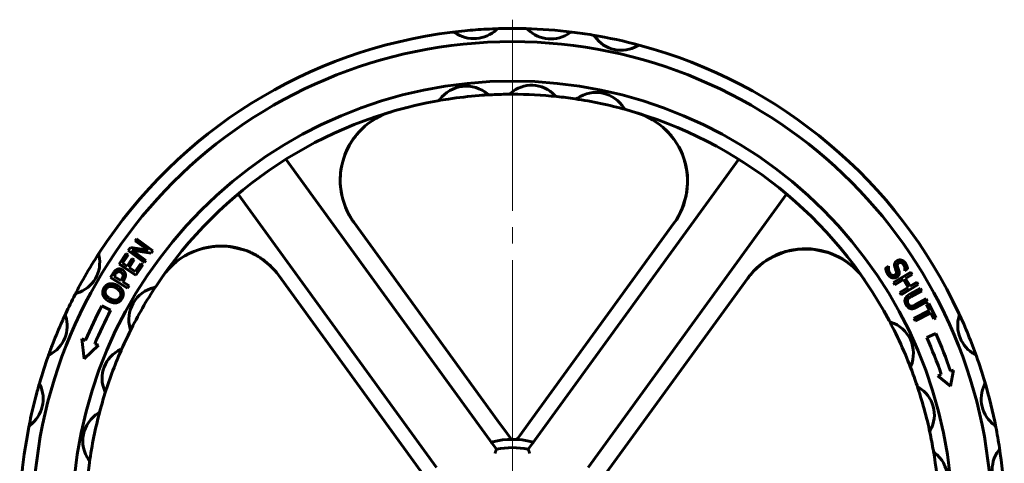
# Model space of a CAD drawing. Header units: millimetres. Extents: x -187 to 437, y 0 to 608.
# Tile 6 of 10: x 80 to 170, y 440 to 480. Entities that reach past the tile are written whole.
import ezdxf

# ---------------------------------------------------------------- set-up
doc = ezdxf.new("R2010")
doc.units = ezdxf.units.MM
doc.linetypes.add('K5LT_AXLED', pattern=[28.364895, 23.864895, -1.5, 1.5, -1.5])
doc.linetypes.add('K5LT_BASIC', pattern=[0])
doc.layers.add('Системный слой (1)', color=7, linetype='Continuous', true_color=0x6c6c6c)

# ---------------------------------------------------------------- blocks, each defined once
blk = doc.blocks.new('U2')
at = {"layer": 'Системный слой (1)', "color": 143, "linetype": 'K5LT_BASIC', "lineweight": 60, "true_color": 0x33acca}
for p, q in [((110.411, 469.05), (110.06, 468.482)), ((110.662, 469.389), (110.411, 469.05)), ((109.773, 467.882), (109.677, 467.657)), ((110.06, 468.482), (109.773, 467.882)), ((109.249, 465.333), (109.248, 465.308)), ((109.248, 465.308), (109.249, 465.257)), ((109.25, 465.462), (109.249, 465.431)), ((109.249, 465.431), (109.249, 465.415)), ((109.249, 465.415), (109.249, 465.407)), ((109.249, 465.407), (109.249, 465.397)), ((109.249, 465.397), (109.249, 465.383)), ((109.249, 465.383), (109.249, 465.372)), ((109.249, 465.372), (109.249, 465.356)), ((109.249, 465.356), (109.249, 465.355)), ((109.249, 465.355), (109.249, 465.352)), ((109.249, 465.352), (109.249, 465.345)), ((109.249, 465.345), (109.249, 465.333)), ((109.249, 465.257), (109.251, 465.163)), ((109.251, 465.163), (109.256, 465.046)), ((109.256, 465.046), (109.274, 464.767)), ((109.274, 464.767), (109.333, 464.289)), ((109.333, 464.289), (109.363, 464.113)), ((109.363, 464.113), (109.369, 464.082)), ((109.369, 464.082), (109.379, 464.036)), ((109.379, 464.036), (109.381, 464.026))]:
    blk.add_line(p, q, dxfattribs=at)
blk = doc.blocks.new('U4')
at = {"layer": 'Системный слой (1)', "color": 143, "linetype": 'K5LT_BASIC', "lineweight": 60, "true_color": 0x33acca}
for p, q in [((149.14, 458.54), (149.599, 458.718)), ((149.599, 458.718), (150.07, 458.864)), ((150.07, 458.864), (150.552, 458.973)), ((151.956, 459.082), (152.428, 459.05)), ((152.428, 459.05), (153.179, 458.927)), ((153.179, 458.927), (153.912, 458.715)), ((153.912, 458.715), (154.183, 458.614)), ((155.26, 458.06), (155.41, 457.962)), ((155.41, 457.962), (155.557, 457.86)), ((155.557, 457.86), (155.701, 457.753))]:
    blk.add_line(p, q, dxfattribs=at)
blk = doc.blocks.new('U5')
at = {"layer": 'Системный слой (1)', "color": 143, "linetype": 'K5LT_BASIC', "lineweight": 60, "true_color": 0x33acca}
for p, q in [((139.061, 469.869), (139.213, 469.713)), ((139.213, 469.713), (139.359, 469.552)), ((139.359, 469.552), (139.5, 469.386)), ((140.736, 467.009), (140.78, 466.847)), ((140.78, 466.847), (140.887, 466.345)), ((140.887, 466.345), (140.953, 465.836)), ((140.953, 465.836), (140.975, 465.491)), ((139.822, 461.538), (139.807, 461.517))]:
    blk.add_line(p, q, dxfattribs=at)
blk = doc.blocks.new('U6')
at = {"layer": 'Системный слой (1)', "color": 143, "linetype": 'K5LT_BASIC', "lineweight": 60, "true_color": 0x33acca}
for p, q in [((139.108, 469.819), (138.761, 470.15)), ((139.428, 469.464), (139.108, 469.819)), ((139.727, 469.091), (139.428, 469.464)), ((140.769, 466.891), (140.712, 467.094)), ((140.933, 466.015), (140.769, 466.891)), ((140.967, 465.572), (140.933, 466.015)), ((140.838, 463.902), (140.976, 465.046)), ((140.972, 465.35), (140.967, 465.572)), ((140.975, 465.239), (140.972, 465.35)), ((140.977, 465.183), (140.975, 465.239)), ((140.976, 465.046), (140.977, 465.058)), ((140.977, 465.155), (140.977, 465.183)), ((140.978, 465.126), (140.977, 465.155)), ((140.977, 465.075), (140.978, 465.079)), ((140.977, 465.068), (140.977, 465.075)), ((140.977, 465.065), (140.977, 465.068)), ((140.977, 465.058), (140.977, 465.065)), ((140.978, 465.107), (140.978, 465.126)), ((140.978, 465.094), (140.978, 465.107)), ((140.978, 465.085), (140.978, 465.094)), ((140.978, 465.079), (140.978, 465.085)), ((140.382, 462.524), (140.838, 463.902)), ((139.964, 461.753), (140.382, 462.524))]:
    blk.add_line(p, q, dxfattribs=at)
blk = doc.blocks.new('U9')
at = {"layer": 'Системный слой (1)', "color": 143, "linetype": 'K5LT_BASIC', "lineweight": 60, "true_color": 0x33acca}
for p, q in [((96.388, 459.025), (96.387, 459.025)), ((96.392, 459.026), (96.388, 459.025)), ((96.394, 459.027), (96.392, 459.026)), ((96.396, 459.028), (96.394, 459.027)), ((96.397, 459.028), (96.396, 459.028)), ((96.398, 459.028), (96.397, 459.028)), ((96.399, 459.029), (96.398, 459.028)), ((96.398, 459.028), (96.398, 459.028)), ((96.4, 459.029), (96.399, 459.029)), ((96.399, 459.029), (96.399, 459.029)), ((96.402, 459.029), (96.4, 459.029)), ((96.405, 459.03), (96.402, 459.029)), ((96.714, 459.12), (96.405, 459.03)), ((97.483, 459.272), (96.714, 459.12)), ((97.873, 459.313), (97.483, 459.272)), ((98.068, 459.325), (97.873, 459.313)), ((98.166, 459.328), (98.068, 459.325)), ((98.214, 459.329), (98.166, 459.328)), ((98.239, 459.33), (98.214, 459.329)), ((98.251, 459.33), (98.239, 459.33)), ((98.257, 459.33), (98.251, 459.33)), ((98.26, 459.33), (98.257, 459.33)), ((98.267, 459.33), (98.26, 459.33)), ((98.279, 459.331), (98.267, 459.33)), ((98.304, 459.331), (98.279, 459.331)), ((99.091, 459.289), (98.304, 459.331)), ((100.415, 459), (99.091, 459.289)), ((101.344, 458.61), (101.341, 458.611)), ((101.347, 458.608), (101.344, 458.61)), ((101.349, 458.607), (101.347, 458.608)), ((101.35, 458.606), (101.349, 458.607)), ((101.351, 458.606), (101.35, 458.606)), ((101.352, 458.606), (101.351, 458.606)), ((101.352, 458.605), (101.352, 458.606)), ((101.353, 458.605), (101.352, 458.605)), ((101.352, 458.605), (101.352, 458.605)), ((101.354, 458.604), (101.353, 458.605)), ((101.353, 458.605), (101.353, 458.605)), ((101.357, 458.603), (101.354, 458.604)), ((101.358, 458.602), (101.357, 458.603)), ((101.364, 458.599), (101.358, 458.602)), ((101.372, 458.595), (101.364, 458.599)), ((101.377, 458.593), (101.372, 458.595)), ((101.387, 458.587), (101.377, 458.593)), ((101.392, 458.585), (101.387, 458.587)), ((101.401, 458.581), (101.392, 458.585)), ((101.418, 458.572), (101.401, 458.581)), ((101.453, 458.552), (101.418, 458.572)), ((102.1, 458.153), (101.453, 458.552)), ((102.787, 457.6), (102.1, 458.153)), ((103.39, 456.964), (102.787, 457.6))]:
    blk.add_line(p, q, dxfattribs=at)
blk = doc.blocks.new('U10')
at = {"layer": 'Системный слой (1)', "color": 143, "linetype": 'K5LT_BASIC', "lineweight": 60, "true_color": 0x33acca}
for p, q in [((110.003, 468.379), (110.14, 468.626)), ((110.14, 468.626), (110.289, 468.868)), ((110.289, 468.868), (110.447, 469.103)), ((109.261, 465.709), (109.285, 466.005)), ((109.285, 466.005), (109.373, 466.592)), ((109.373, 466.592), (109.4, 466.722)), ((109.249, 465.423), (109.25, 465.455)), ((109.249, 465.358), (109.249, 465.423)), ((109.255, 465.05), (109.249, 465.358)), ((109.25, 465.455), (109.251, 465.495)), ((109.251, 465.495), (109.253, 465.561)), ((109.253, 465.561), (109.261, 465.709)), ((109.281, 464.681), (109.255, 465.05))]:
    blk.add_line(p, q, dxfattribs=at)
blk = doc.blocks.new('U20')
at = {"layer": 'Системный слой (1)', "color": 143, "linetype": 'K5LT_BASIC', "lineweight": 60, "true_color": 0x33acca}
for p, q in [((149.932, 458.826), (148.76, 458.358)), ((151.167, 459.058), (149.932, 458.826)), ((152.414, 459.049), (151.167, 459.058)), ((153.919, 458.713), (152.414, 459.049)), ((147.887, 457.816), (146.996, 457.028)), ((148.76, 458.358), (147.887, 457.816)), ((154.211, 458.603), (154.018, 458.678)), ((154.928, 458.258), (154.211, 458.603)), ((155.495, 457.902), (154.928, 458.258)), ((156.057, 457.459), (155.495, 457.902))]:
    blk.add_line(p, q, dxfattribs=at)
blk = doc.blocks.new('U39')
at = {"layer": 'Системный слой (1)', "color": 143, "linetype": 'K5LT_BASIC', "lineweight": 60, "true_color": 0x33acca}
for start, end in [(79.60734, 145.02012), (36, 79.60734)]:
    blk.add_arc((98.362, 452.806), 6.525, start, end, dxfattribs=at)
blk = doc.blocks.new('U44')
at = {"layer": 'Системный слой (1)', "color": 30, "linetype": 'K5LT_AXLED', "lineweight": 18, "true_color": 0xff8000}
blk.add_line((124.971, 434.189), (124.971, 479.989), dxfattribs=at)

msp = doc.modelspace()

# ---------------------------------------------------------------- linework, layer by layer
at = {"layer": 'Системный слой (1)', "color": 143, "linetype": 'K5LT_BASIC', "lineweight": 60, "true_color": 0x33acca}
for p, q in [((122.9103, 473.1341), (122.9196, 473.1346)), ((118.1566, 472.5886), (118.1766, 472.5922)), ((122.4197, 442.2931), (104.2863, 467.2515)), ((145.6549, 467.2515), (127.5215, 442.2931)), ((99.9177, 464.0775), (118.051, 439.119)), ((131.8902, 439.119), (150.0236, 464.0775)), ((123.6265, 443.4246), (110.4949, 461.4987)), ((139.7333, 461.4126), (126.5436, 443.2584)), ((90.52, 459.7941), (90.6535, 459.9775)), ((91.6914, 458.9414), (90.52, 459.7941)), ((90.6535, 459.9775), (92.1331, 458.9006)), ((89.8829, 458.9188), (90.0863, 459.1982)), ((91.3625, 457.8419), (89.8829, 458.9188)), ((90.0863, 459.1982), (91.6914, 458.9414)), ((91.9725, 458.68), (90.2203, 458.9539)), ((90.2203, 458.9539), (91.496, 458.0253)), ((92.1331, 458.9006), (91.9725, 458.68)), ((99.5393, 459.2247), (99.5407, 459.2245)), ((89.0525, 457.6931), (89.691, 458.6434)), ((89.8707, 458.5227), (89.3678, 457.7742)), ((89.691, 458.6434), (89.8707, 458.5227)), ((89.7839, 457.4947), (90.2528, 458.1927)), ((90.4325, 458.0719), (89.9636, 457.374)), ((90.2528, 458.1927), (90.4325, 458.0719)), ((91.496, 458.0253), (91.3625, 457.8419)), ((90.5715, 456.6726), (89.0525, 457.6931)), ((89.3678, 457.7742), (89.7839, 457.4947)), ((89.9636, 457.374), (90.5274, 456.9952)), ((90.5274, 456.9952), (91.0302, 457.7436)), ((91.21, 457.6229), (90.5715, 456.6726)), ((91.0302, 457.7436), (91.21, 457.6229)), ((159.0711, 457.321), (159.3265, 457.4888)), ((159.3265, 457.4888), (159.3362, 457.4739)), ((159.7952, 456.0118), (161.3614, 456.9583)), ((160.0379, 457.0407), (159.9257, 457.3627)), ((160.8382, 457.0785), (160.8284, 457.0934)), ((161.0811, 457.2382), (160.8382, 457.0785)), ((161.3614, 456.9583), (161.4871, 456.7502)), ((88.2791, 456.4662), (88.5223, 456.8563)), ((89.832, 455.498), (88.2791, 456.4662)), ((88.6932, 456.7323), (88.5864, 456.5612)), ((88.5864, 456.5612), (89.2056, 456.1752)), ((89.2056, 456.1752), (89.2935, 456.3161)), ((89.4908, 456.2402), (89.3818, 456.0653)), ((89.3818, 456.0653), (89.9606, 455.7044)), ((103.641, 456.6414), (116.8307, 438.4872)), ((133.3393, 438.321), (146.4709, 456.3951)), ((159.921, 455.8036), (159.7952, 456.0118)), ((160.6876, 456.2669), (159.921, 455.8036)), ((161.1232, 455.546), (160.6876, 456.2669)), ((161.4871, 456.7502), (160.8729, 456.3789)), ((160.8729, 456.3789), (161.3086, 455.658)), ((161.3086, 455.658), (161.9228, 456.0293)), ((161.9228, 456.0293), (162.0486, 455.8211)), ((89.9606, 455.7044), (89.832, 455.498)), ((160.3567, 455.0827), (161.1232, 455.546)), ((162.0486, 455.8211), (160.4825, 454.8746)), ((161.2594, 454.9044), (162.26, 455.4547)), ((162.3772, 455.2416), (161.3767, 454.6913)), ((162.26, 455.4547), (162.3772, 455.2416)), ((160.4825, 454.8746), (160.3567, 455.0827)), ((161.7753, 453.9542), (162.781, 454.5074)), ((162.8982, 454.2943), (161.8977, 453.744)), ((162.781, 454.5074), (162.8982, 454.2943)), ((87.481, 453.8845), (88.2777, 453.4659)), ((161.6465, 452.7212), (163.0887, 453.4445)), ((162.8135, 453.9933), (163.007, 454.0904)), ((163.0887, 453.4445), (162.8135, 453.9933)), ((163.007, 454.0904), (163.6665, 452.7754)), ((159.3856, 452.5355), (159.3877, 452.5316)), ((161.7555, 452.5038), (161.6465, 452.7212)), ((163.1977, 453.2271), (161.7555, 452.5038)), ((163.473, 452.6783), (163.1977, 453.2271)), ((163.6665, 452.7754), (163.473, 452.6783)), ((85.8476, 449.0424), (85.6541, 450.8534)), ((85.6541, 450.8534), (85.9855, 450.7275)), ((162.834, 450.9734), (163.6568, 451.3381)), ((87.1583, 450.282), (85.8476, 449.0424)), ((86.8272, 450.4078), (87.1583, 450.282)), ((161.375, 448.1787), (161.3767, 448.1741)), ((165.0013, 447.9098), (165.262, 448.0071)), ((165.262, 448.0071), (165.0088, 446.5352)), ((163.8533, 447.4814), (164.1578, 447.595)), ((165.0088, 446.5352), (163.8533, 447.4814)), ((161.941, 446.6058), (161.9473, 446.5872)), ((124.489, 442.2374), (123.6265, 443.4246)), ((126.5436, 443.2584), (125.681, 442.0712)), ((123.1611, 441.2726), (122.4197, 442.2931)), ((124.8881, 441.6881), (124.489, 442.2374)), ((125.502, 441.8248), (125.4893, 441.8073)), ((125.681, 442.0712), (125.502, 441.8248)), ((127.5215, 442.2931), (126.7801, 441.2726)), ((163.1148, 442.3139), (163.1169, 442.3038)), ((123.5186, 440.7805), (123.1611, 441.2726)), ((126.7801, 441.2726), (126.4226, 440.7805)), ((163.4297, 440.6615), (163.4296, 440.6622)), ((163.4303, 440.6584), (163.43, 440.6595)), ((163.4302, 440.6587), (163.4303, 440.6584))]:
    msp.add_line(p, q, dxfattribs=at)
for centre, radius, start, end in [((124.9706, 434.1885), 45, 96.973948, 146.96572), ((124.9706, 434.1885), 45, 95.540234, 96.973948), ((119.5432, 478.5578), 0.3, 55.29926, 96.973948), ((119.5432, 478.5578), 0.3, 55.29926, 96.973948), ((121.4476, 481.3081), 3.0452, 235.29926, 313.252469), ((124.9706, 434.1885), 45, 93.011495, 95.540234), ((124.9706, 434.1885), 45, 91.577781, 93.011495), ((123.7399, 478.8716), 0.3, 91.577781, 133.252469), ((124.9706, 434.1885), 45, 90, 91.577781), ((124.9706, 434.1885), 45, 88.445001, 90), ((124.9706, 434.1885), 45, 83.031526, 88.445001), ((126.1836, 478.8721), 0.3, 45.459841, 88.445001), ((126.1836, 478.8721), 0.3, 45.459841, 88.445001), ((128.4738, 481.1993), 2.9651, 225.459841, 306.016687), ((130.3938, 478.5583), 0.3, 83.031526, 126.016687), ((124.9706, 434.1885), 45, 80.609597, 83.031526), ((132.2639, 478.2895), 0.3, 34.43548, 80.609597), ((124.9706, 434.1885), 45, 74.96572, 80.609597), ((124.9706, 434.1885), 43.8, 90, 180), ((124.9706, 434.1885), 43.8, 180, 90), ((134.9079, 480.1023), 2.9057, 214.43548, 301.139838), ((136.5657, 477.3585), 0.3, 74.96572, 121.139838), ((124.9706, 434.1885), 45, 24.973948, 74.96572), ((124.9706, 434.1885), 40.2, 90, 180), ((124.9706, 434.1885), 40.2, 180, 90), ((126.7198, 471.1138), 2.8936, 42.56209, 132.013823), ((120.7611, 470.9148), 3.0075, 49.616829, 143.460368), ((124.9706, 434.1885), 39, 93.014304, 94.474086), ((122.904, 473.4342), 0.3, 229.616829, 273.014304), ((122.904, 473.4342), 0.3, 229.616829, 273.014304), ((124.9706, 434.1885), 39, 90.566225, 93.014304), ((124.5822, 473.4866), 0.3, 270.566225, 312.013823), ((124.9706, 434.1885), 39, 90, 90.566225), ((124.9706, 434.1885), 39, 84.009707, 90), ((132.6177, 470.3556), 2.993, 31.406123, 124.716479), ((124.9706, 434.1885), 39, 100.062892, 146.567757), ((118.1038, 472.884), 0.3, 280.062892, 323.460368), ((124.9706, 434.1885), 39, 98.603111, 100.062163), ((124.9706, 434.1885), 39, 94.474086, 98.603111), ((129.072, 473.2739), 0.3, 222.56209, 264.009688), ((129.072, 473.2739), 0.3, 222.56209, 264.009688), ((124.9706, 434.1885), 39, 81.554844, 84.009688), ((130.7423, 473.0624), 0.3, 261.554844, 304.716479), ((124.9706, 434.1885), 39, 74.567778, 81.554844), ((115.7737, 465.334), 6.525, 106.451306, 216), ((135.4283, 472.0716), 0.3, 211.406123, 254.567757), ((135.4283, 472.0716), 0.3, 211.406123, 254.567757), ((124.9706, 434.1885), 39, 28.062892, 74.567757), ((134.4545, 465.2479), 6.525, 324, 73.020123), ((124.9706, 434.1885), 45, 146.96572, 148.203144), ((87.4966, 458.5563), 0.3, 146.96572, 193.139838), ((151.7497, 452.5598), 6.525, 34.451306, 144), ((84.3748, 457.8276), 2.9057, 286.43548, 13.139838), ((124.9706, 434.1885), 45, 148.203144, 151.372174), ((124.9706, 434.1885), 45, 151.372174, 152.609597), ((92.9368, 452.6376), 2.993, 103.406123, 196.716479), ((124.9706, 434.1885), 39, 146.567757, 153.554844), ((92.1733, 455.8409), 0.3, 283.406123, 326.567757), ((124.9706, 434.1885), 45, 152.609597, 155.031526), ((85.2818, 454.7528), 0.3, 106.43548, 152.609597), ((85.2818, 454.7528), 0.3, 106.43548, 152.609597), ((124.9706, 434.1885), 42.3486, 152.283886, 156.987928), ((124.9706, 434.1885), 41.4486, 152.283886, 156.963913), ((81.3433, 452.0474), 2.9651, 297.459841, 18.016687), ((124.9706, 434.1885), 45, 155.031526, 156.403372), ((84.4483, 453.0573), 0.3, 155.031526, 198.016687), ((159.6502, 452.6768), 0.3, 208.062892, 251.460368), ((124.9706, 434.1885), 39, 26.603111, 28.062892), ((159.6502, 452.6768), 0.3, 208.062892, 251.460368), ((168.6953, 452.0998), 3.0452, 163.29926, 241.252469), ((165.4912, 453.0611), 0.3, 343.29926, 24.973948), ((124.9706, 434.1885), 45, 19.577781, 24.973948), ((124.9706, 434.1885), 45, 156.403372, 159.073155), ((124.9706, 434.1885), 39, 153.554844, 156.009688), ((89.7829, 451.6904), 0.3, 333.554844, 16.716479), ((158.5985, 449.541), 3.0075, 337.616829, 71.460368), ((124.9706, 434.1885), 39, 22.474086, 26.603111), ((86.4062, 450.5677), 0.45, 156.987928, 159.198802), ((124.9706, 434.1885), 41.417, 18.886575, 23.907769), ((124.9706, 434.1885), 42.317, 18.92011, 23.907769), ((124.9706, 434.1885), 45, 159.073155, 160.445001), ((90.3931, 447.2626), 2.8936, 114.56209, 204.013823), ((124.9706, 434.1885), 39, 156.009688, 162.566225), ((89.0656, 450.1672), 0.3, 294.56209, 336.009688), ((124.9706, 434.1885), 45, 160.445001, 163.577781), ((82.8489, 449.1501), 0.3, 117.459841, 160.445001), ((124.9706, 434.1885), 39, 21.014304, 22.474086), ((167.0864, 449.1669), 0.3, 19.577781, 61.252469), ((124.9706, 434.1885), 45, 16.445001, 19.577781), ((161.6568, 448.2815), 0.3, 157.616829, 201.014304), ((124.9706, 434.1885), 39, 18.566225, 21.014304), ((79.0686, 445.3987), 3.0452, 307.29926, 25.252469), ((124.9706, 434.1885), 45, 163.577781, 165.011495), ((82.0942, 446.8258), 0.3, 163.577781, 205.252469), ((124.9706, 434.1885), 39, 16.990333, 18.566225), ((162.2253, 446.7017), 0.3, 198.566225, 240.013823), ((160.6292, 443.9355), 2.8936, 330.56209, 60.013823), ((170.7631, 445.3839), 2.9651, 153.459841, 234.016687), ((167.842, 446.8429), 0.3, 333.459841, 16.445001), ((124.9706, 434.1885), 45, 11.031526, 16.445001), ((124.9706, 434.1885), 45, 165.011495, 167.540234), ((124.9706, 434.1885), 39, 162.566225, 165.014304), ((87.4759, 445.9629), 0.3, 342.566225, 24.013823), ((124.9706, 434.1885), 39, 13.58558, 16.990333), ((124.9706, 434.1885), 45, 167.540234, 168.973948), ((88.7411, 441.5341), 3.0075, 121.616829, 215.460368), ((124.9706, 434.1885), 39, 165.014304, 172.062892), ((87.0072, 444.3506), 0.3, 301.616829, 345.014304), ((124.9706, 434.1885), 45, 168.973948, 218.96572), ((81.0958, 442.7376), 0.3, 127.29926, 168.973948), ((124.9706, 434.1885), 39, 12.009688, 13.58558), ((163.4104, 442.366), 0.3, 150.56209, 192.009688), ((168.8447, 442.7418), 0.3, 11.031526, 54.016687), ((124.9706, 434.1885), 45, 8.609597, 11.031526), ((124.9706, 434.1885), 7.5, 76.193038, 103.806962), ((125.2466, 441.9836), 0.3, 267.972581, 324), ((124.9706, 434.1885), 39, 9.554844, 12.009688), ((124.9706, 434.1885), 6.75, 77.578178, 102.421822), ((169.1669, 440.8802), 0.3, 322.43548, 8.609597), ((124.9706, 434.1885), 45, 2.96572, 8.609597), ((163.7254, 440.712), 0.3, 189.554844, 232.716479), ((124.9706, 434.1885), 39, 2.938801, 9.553857), ((161.7307, 438.0919), 2.993, 317.174972, 52.716479), ((171.708, 438.9258), 2.9057, 142.43548, 229.139838), ((124.9706, 434.1885), 39, 172.062892, 218.567757), ((86.0471, 439.6153), 0.3, 352.062892, 35.460368)]:
    msp.add_arc(centre, radius, start, end, dxfattribs=at)
for points, knots in [([(110.4949, 461.4987), (110.4233, 461.5972), (110.3545, 461.6978), (110.2228, 461.9027), (110.1598, 462.0071), (110.0398, 462.2191), (109.9828, 462.3268), (109.9272, 462.4392), (109.9256, 462.4424), (109.912, 462.4702), (109.9001, 462.4948), (109.8808, 462.5352), (109.8733, 462.551), (109.8613, 462.5768), (109.8566, 462.5869), (109.8496, 462.602), (109.8474, 462.6069), (109.8451, 462.6118)], [0, 0, 0, 0, 5.4780613, 5.4780613, 10.9561226, 10.9561226, 16.4341839, 16.4341839, 16.5944553, 16.5944553, 17.8235121, 17.8235121, 18.6072298, 18.6072298, 19.1069735, 19.1069735, 19.3515561, 19.3515561, 19.3515561, 19.3515561]), ([(97.2798, 459.2395), (97.4974, 459.2761), (97.7165, 459.3018), (98.0587, 459.3246), (98.1817, 459.3304), (98.4656, 459.3309), (98.6271, 459.328), (98.821, 459.3156), (98.8542, 459.3132), (98.9872, 459.3026), (99.0867, 459.2924), (99.2266, 459.2746), (99.2673, 459.269), (99.3246, 459.2606), (99.3413, 459.2581), (99.3648, 459.2544), (99.3716, 459.2534), (99.3813, 459.2518), (99.3841, 459.2514), (99.3881, 459.2507), (99.3892, 459.2506), (99.3916, 459.2502), (99.3927, 459.25), (99.3947, 459.2497), (99.3956, 459.2495), (99.398, 459.2492), (99.3995, 459.2489), (99.4041, 459.2482), (99.4072, 459.2477), (99.4162, 459.2462), (99.4222, 459.2452), (99.4403, 459.2422), (99.4523, 459.2402), (99.4883, 459.234), (99.5122, 459.2297), (99.5372, 459.2251), (99.5383, 459.2249), (99.5393, 459.2247)], [23.5697752, 23.5697752, 23.5697752, 23.5697752, 26.5940052, 26.5940052, 28.2848455, 28.2848455, 30.5080262, 30.5080262, 30.9677307, 30.9677307, 32.3497538, 32.3497538, 32.9177579, 32.9177579, 33.1512045, 33.1512045, 33.2471499, 33.2471499, 33.2865829, 33.2865829, 33.3027896, 33.3027896, 33.3189964, 33.3189964, 33.3309522, 33.3309522, 33.3527383, 33.3527383, 33.3952479, 33.3952479, 33.4797356, 33.4797356, 33.6484454, 33.6484454, 33.9853336, 33.9853336, 34, 34, 34, 34]), ([(100.9429, 458.7982), (100.9525, 458.794), (100.9621, 458.7898), (100.9833, 458.7806), (100.9949, 458.7755), (101.0112, 458.7683), (101.016, 458.7662), (101.0227, 458.7632), (101.0247, 458.7623), (101.0275, 458.761), (101.0283, 458.7607), (101.0299, 458.76), (101.0307, 458.7596), (101.032, 458.759), (101.0325, 458.7588), (101.034, 458.7581), (101.0349, 458.7577), (101.0375, 458.7565), (101.0392, 458.7558), (101.0443, 458.7535), (101.0477, 458.7519), (101.0579, 458.7473), (101.0647, 458.7442), (101.0851, 458.735), (101.0986, 458.7287), (101.139, 458.71), (101.1658, 458.6973), (101.2459, 458.6588), (101.2989, 458.6324), (101.3857, 458.5878), (101.42, 458.5702), (101.5233, 458.5135), (101.593, 458.4753), (101.6962, 458.415), (101.7311, 458.3951), (101.875, 458.3033), (101.9859, 458.2343), (102.1848, 458.0961), (102.2748, 458.03), (102.3631, 457.9616)], [10.2891119, 10.2891119, 10.2891119, 10.2891119, 10.6447949, 10.6447949, 11.0731988, 11.0731988, 11.2498242, 11.2498242, 11.3226447, 11.3226447, 11.3526676, 11.3526676, 11.3826905, 11.3826905, 11.4020387, 11.4020387, 11.4353975, 11.4353975, 11.4994465, 11.4994465, 11.6262101, 11.6262101, 11.8790701, 11.8790701, 12.3834557, 12.3834557, 13.3895583, 13.3895583, 15.396426, 15.396426, 16.7029838, 16.7029838, 19.3994866, 19.3994866, 20.762646, 20.762646, 25.1994866, 25.1994866, 29, 29, 29, 29]), ([(146.4709, 456.3951), (146.5479, 456.5011), (146.6282, 456.6047), (146.795, 456.807), (146.8815, 456.9055), (147.0602, 457.0973), (147.1525, 457.1906), (147.2508, 457.2841), (147.2541, 457.2873), (147.2764, 457.3084), (147.2954, 457.3262), (147.3209, 457.3497), (147.3272, 457.3555), (147.3355, 457.3632), (147.3376, 457.3651), (147.3403, 457.3676), (147.341, 457.3682), (147.3423, 457.3695), (147.343, 457.3701), (147.3443, 457.3712), (147.3448, 457.3717), (147.3464, 457.3732), (147.3475, 457.3741), (147.3499, 457.3764), (147.3513, 457.3777), (147.3528, 457.379)], [0, 0, 0, 0, 5.6, 5.6, 11.2, 11.2, 16.8, 16.8, 16.9957149, 16.9957149, 18.1101556, 18.1101556, 18.4750733, 18.4750733, 18.5945636, 18.5945636, 18.6336901, 18.6336901, 18.6728166, 18.6728166, 18.7049872, 18.7049872, 18.7658506, 18.7658506, 18.847554, 18.847554, 18.847554, 18.847554]), ([(123.1807, 441.4718), (123.1544, 441.4653), (123.1324, 441.4583), (123.1029, 441.4421), (123.0935, 441.4336), (123.0841, 441.4132), (123.084, 441.402), (123.0915, 441.3748), (123.1, 441.3591), (123.1153, 441.3359), (123.1199, 441.3294), (123.1247, 441.3227)], [0.00042724, 0.00042724, 0.00042724, 0.00042724, 0.03252885, 0.03252885, 0.05844422, 0.05844422, 0.08305158, 0.08305158, 0.11094162, 0.11094162, 0.12154514, 0.12154514, 0.12154514, 0.12154514]), ([(123.3933, 440.4427), (123.3935, 440.4432), (123.3936, 440.4437), (123.4045, 440.4737), (123.4153, 440.5032), (123.4362, 440.5601), (123.4463, 440.5875), (123.4692, 440.6491), (123.4814, 440.6818), (123.5002, 440.7318), (123.5072, 440.7504), (123.5163, 440.7744), (123.5186, 440.7805), (123.5186, 440.7805)], [-0.00053974, -0.00053974, -0.00053974, -0.00053974, 0, 0, 0.0314048, 0.0314048, 0.06211351, 0.06211351, 0.10447717, 0.10447717, 0.14037713, 0.14037713, 0.17355906, 0.17355906, 0.17355906, 0.17355906]), ([(126.4226, 440.7805), (126.4226, 440.7805), (126.4249, 440.7744), (126.434, 440.7504), (126.441, 440.7318), (126.4598, 440.6818), (126.4721, 440.6491), (126.495, 440.5875), (126.5051, 440.5601), (126.5259, 440.5032), (126.5367, 440.4737), (126.5476, 440.4437), (126.5478, 440.4432), (126.548, 440.4427)], [0, 0, 0, 0, 0.0329948, 0.0329948, 0.06869231, 0.06869231, 0.11081706, 0.11081706, 0.1413526, 0.1413526, 0.1725803, 0.1725803, 0.173117, 0.173117, 0.173117, 0.173117]), ([(126.8165, 441.3227), (126.8216, 441.3297), (126.8264, 441.3365), (126.8427, 441.3614), (126.8516, 441.3785), (126.8575, 441.4064), (126.8563, 441.4174), (126.845, 441.4363), (126.8356, 441.4439), (126.807, 441.4589), (126.7857, 441.4656), (126.7605, 441.4718)], [0.26120985, 0.26120985, 0.26120985, 0.26120985, 0.27213363, 0.27213363, 0.30273674, 0.30273674, 0.32763859, 0.32763859, 0.35165235, 0.35165235, 0.3825611, 0.3825611, 0.3825611, 0.3825611]), ([(163.4297, 440.6615), (163.4297, 440.6612), (163.4298, 440.661), (163.454, 440.519), (163.5026, 440.3772), (163.5771, 440.2685)], [-0.00039593, -0.00039593, -0.00039593, -0.00039593, 0, 0, 0.20279718, 0.20279718, 0.20279718, 0.20279718]), ([(163.4809, 440.5378), (163.4809, 440.5379), (163.4809, 440.5379), (163.4806, 440.5383), (163.4802, 440.5388), (163.4785, 440.5413), (163.4771, 440.5433), (163.4748, 440.5468), (163.4739, 440.5482), (163.4723, 440.5507), (163.4716, 440.5517), (163.4704, 440.5537), (163.4699, 440.5545), (163.4689, 440.5561), (163.4685, 440.5568), (163.4678, 440.5579), (163.4675, 440.5584), (163.4669, 440.5594), (163.4666, 440.5599), (163.4662, 440.5607), (163.466, 440.561), (163.4656, 440.5617), (163.4653, 440.5622), (163.4647, 440.5634), (163.4642, 440.5641), (163.463, 440.5663), (163.4622, 440.5678), (163.4612, 440.5697), (163.4609, 440.5701), (163.4597, 440.5724), (163.4587, 440.5743), (163.4565, 440.5787), (163.4553, 440.5812), (163.4528, 440.5866), (163.4516, 440.5892), (163.4497, 440.5936), (163.449, 440.5952), (163.4484, 440.5967)], [1.1408675, 1.1408675, 1.1408675, 1.1408675, 1.1569576, 1.1569576, 1.5014282, 1.5014282, 3.0028563, 3.0028563, 4.0572105, 4.0572105, 4.8082502, 4.8082502, 5.4543858, 5.4543858, 5.9367643, 5.9367643, 6.2968886, 6.2968886, 6.6570128, 6.6570128, 6.8570903, 6.8570903, 7.1772196, 7.1772196, 7.6974264, 7.6974264, 8.73784, 8.73784, 9.0582989, 9.0582989, 10.3389993, 10.3389993, 12.1179368, 12.1179368, 13.9633518, 13.9633518, 15, 15, 15, 15]), ([(163.5437, 440.4733), (163.5556, 440.4643), (163.5676, 440.4549), (163.592, 440.4357), (163.6043, 440.4259), (163.6291, 440.4057), (163.6415, 440.3954), (163.6586, 440.381), (163.6632, 440.3771), (163.6715, 440.37), (163.6752, 440.3669), (163.6826, 440.3605), (163.6864, 440.3573), (163.6974, 440.3477), (163.7047, 440.3413), (163.7179, 440.3296), (163.7237, 440.3244), (163.7296, 440.3192)], [0, 0, 0, 0, 3.2, 3.2, 6.4, 6.4, 9.6, 9.6, 10.7673831, 10.7673831, 11.7128905, 11.7128905, 12.6583979, 12.6583979, 14.5178845, 14.5178845, 16, 16, 16, 16])]:
    msp.add_open_spline(points, degree=3, knots=knots, dxfattribs=at)
for points in [[(159.8947, 457.7043), (159.9145, 457.7847), (160.0167, 457.9264), (160.1059, 457.985)], [(160.1059, 457.985), (160.2918, 458.1072), (160.734, 457.9825), (160.8814, 457.7582)], [(160.7143, 457.6289), (160.6215, 457.7702), (160.3741, 457.8578), (160.2662, 457.7869)], [(88.5223, 456.8563), (88.6086, 456.9948), (88.7748, 457.1603), (88.8726, 457.2024)], [(88.9249, 456.9723), (88.8616, 456.9436), (88.7536, 456.8292), (88.6932, 456.7323)], [(88.8726, 457.2024), (88.9859, 457.2523), (89.2296, 457.2367), (89.3592, 457.1559)], [(89.2313, 456.9368), (89.1508, 456.987), (88.998, 457.0054), (88.9249, 456.9723)], [(89.4067, 456.7051), (89.3892, 456.7807), (89.3056, 456.8905), (89.2313, 456.9368)], [(89.3592, 457.1559), (89.4599, 457.0931), (89.5964, 456.9084), (89.6193, 456.805)], [(159.282, 456.7409), (159.1729, 456.907), (159.0892, 457.1856), (159.0711, 457.321)], [(159.3362, 457.4739), (159.308, 457.3116), (159.3708, 456.9892), (159.4482, 456.8714)], [(159.9257, 457.3627), (159.8947, 457.4558), (159.8756, 457.6225), (159.8947, 457.7043)], [(159.9275, 456.6984), (160.0192, 456.7586), (160.0738, 456.924), (160.0379, 457.0407)], [(160.2849, 457.0645), (160.34, 456.8754), (160.2415, 456.6013), (160.099, 456.5076)], [(160.2662, 457.7869), (160.1696, 457.7234), (160.1219, 457.5448), (160.1594, 457.431)], [(160.1594, 457.431), (160.1844, 457.3552), (160.2627, 457.1387), (160.2849, 457.0645)], [(160.8284, 457.0934), (160.8473, 457.2105), (160.7966, 457.5037), (160.7143, 457.6289)], [(160.8814, 457.7582), (160.9661, 457.6293), (161.0651, 457.3678), (161.0811, 457.2382)], [(89.2935, 456.3161), (89.3719, 456.4419), (89.4282, 456.6218), (89.4067, 456.7051)], [(89.6193, 456.805), (89.6483, 456.675), (89.5944, 456.4063), (89.4908, 456.2402)], [(159.683, 456.4331), (159.5681, 456.4622), (159.374, 456.6009), (159.282, 456.7409)], [(159.4482, 456.8714), (159.559, 456.7029), (159.8122, 456.6226), (159.9275, 456.6984)], [(160.099, 456.5076), (160.0085, 456.4482), (159.7869, 456.4073), (159.683, 456.4331)], [(87.5891, 454.8614), (87.5365, 455.0145), (87.5748, 455.3358), (87.6661, 455.4955)], [(87.6661, 455.4955), (87.7587, 455.6577), (88.0206, 455.8531), (88.1738, 455.8852)], [(87.8496, 455.3923), (87.7842, 455.2777), (87.7655, 455.0596), (87.8129, 454.9454)], [(88.2153, 455.6497), (88.0968, 455.6337), (87.9129, 455.5031), (87.8496, 455.3923)], [(88.1738, 455.8852), (88.3309, 455.915), (88.6973, 455.8389), (88.8957, 455.7256)], [(88.7699, 455.5054), (88.6128, 455.5952), (88.3304, 455.6659), (88.2153, 455.6497)], [(89.1399, 454.6553), (89.2657, 454.8755), (89.0828, 455.3267), (88.7699, 455.5054)], [(88.8957, 455.7256), (89.0888, 455.6153), (89.3458, 455.3387), (89.3985, 455.1857)], [(89.3985, 455.1857), (89.4533, 455.0246), (89.4111, 454.7054), (89.3221, 454.5496)], [(88.0932, 454.3207), (87.8936, 454.4347), (87.6463, 454.7075), (87.5891, 454.8614)], [(87.8129, 454.9454), (87.858, 454.8359), (88.0644, 454.6292), (88.219, 454.5409)], [(88.813, 454.1607), (88.6552, 454.1295), (88.2889, 454.2089), (88.0932, 454.3207)], [(88.219, 454.5409), (88.5319, 454.3622), (89.0142, 454.4351), (89.1399, 454.6553)], [(89.3221, 454.5496), (89.2301, 454.3886), (88.9736, 454.1936), (88.813, 454.1607)], [(160.9415, 453.9746), (160.8636, 454.1162), (160.8219, 454.3675), (160.8552, 454.4823)], [(160.8552, 454.4823), (160.8919, 454.6125), (161.0879, 454.81), (161.2594, 454.9044)], [(161.091, 454.4444), (161.0496, 454.3658), (161.0648, 454.1812), (161.1234, 454.0747)], [(161.3767, 454.6913), (161.2649, 454.6298), (161.1299, 454.5183), (161.091, 454.4444)], [(161.3248, 453.6286), (161.2072, 453.6638), (161.023, 453.8265), (160.9415, 453.9746)], [(161.1234, 454.0747), (161.1784, 453.9746), (161.3305, 453.8551), (161.419, 453.848)], [(161.8977, 453.744), (161.7301, 453.6518), (161.4538, 453.5879), (161.3248, 453.6286)], [(161.419, 453.848), (161.5023, 453.8413), (161.6674, 453.8949), (161.7753, 453.9542)]]:
    msp.add_open_spline(points, degree=2, dxfattribs=at)

# ---------------------------------------------------------------- block references
at = {"layer": 'Системный слой (1)'}
for name in ['U44', 'U6', 'U5', 'U2', 'U10', 'U39', 'U9', 'U20', 'U4']:
    msp.add_blockref(name, (0, 0), dxfattribs=at)

doc.saveas('drawing.dxf')
